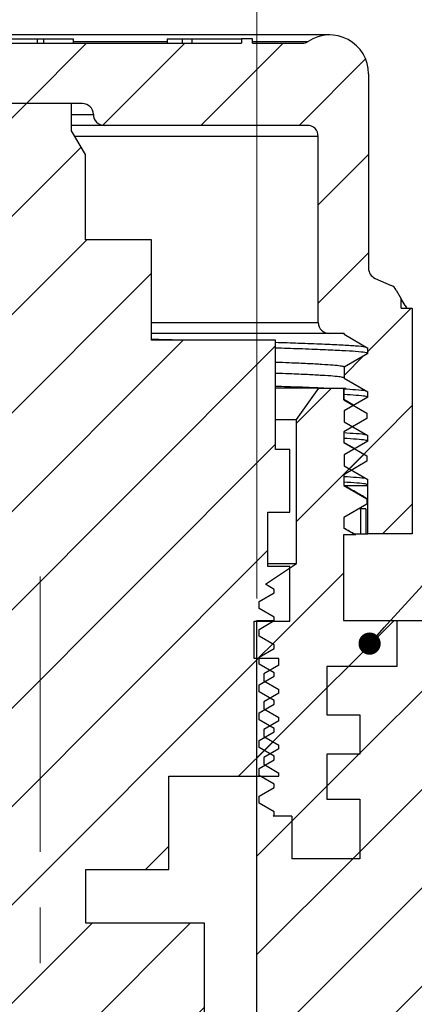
# Model space of a CAD drawing. Header units: millimetres. Extents: x 0 to 420, y 0 to 297.
# Tile 55 of 68: x 291 to 309, y 227 to 272. Entities that reach past the tile are written whole.
import ezdxf

# ---------------------------------------------------------------- set-up
doc = ezdxf.new("R2010")
doc.units = ezdxf.units.MM
doc.linetypes.add('CENTERX2', pattern=[20.32, 12.7, -2.54, 2.54, -2.54])
doc.styles.add('SLDTEXTSTYLE0', font='TXT', dxfattribs={"width": 0.75})
doc.dimstyles.new('SLDDIMSTYLE0', dxfattribs={"dimtxt": 3.5, "dimasz": 3.302, "dimexe": 0, "dimexo": 0.0625, "dimgap": 0.875, "dimtad": 1, "dimrnd": 1e-09, "dimzin": 12, "dimdsep": 46, "dimtxsty": 'SLDTEXTSTYLE0', "dimsah": 1, "dimcen": 0.09, "dimadec": 0, "dimazin": 3, "dimtfac": 1, "dimtmove": 0, "dimatfit": 0, "dimfxl": 0, "dimfrac": 2, "dimtolj": 1, "dimtzin": 12, "dimarcsym": 0})
doc.dimstyles.new('SLDDIMSTYLE1', dxfattribs={"dimtxt": 3.5, "dimasz": 3.302, "dimexe": 0, "dimexo": 0.0625, "dimgap": 0.875, "dimtad": 1, "dimrnd": 1e-09, "dimzin": 12, "dimdsep": 46, "dimtxsty": 'SLDTEXTSTYLE0', "dimsah": 1, "dimcen": 0.09, "dimadec": 0, "dimazin": 3, "dimtfac": 1, "dimtofl": 0, "dimtmove": 0, "dimatfit": 3, "dimfxl": 0, "dimfrac": 2, "dimtolj": 1, "dimtzin": 12, "dimarcsym": 0})
doc.dimstyles.new('SLDDIMSTYLE5', dxfattribs={"dimtxt": 0.18, "dimasz": 1.016, "dimexe": 0, "dimexo": 0.0625, "dimgap": 0, "dimtad": 0, "dimtih": 1, "dimtoh": 1, "dimdec": 0, "dimrnd": 1e-09, "dimzin": 0, "dimdsep": 46, "dimtxsty": 'Standard', "dimblk1": 'DOT', "dimblk2": 'DOT', "dimsah": 1, "dimcen": 0.09, "dimadec": 0, "dimazin": 0, "dimtfac": 1.016, "dimtdec": 0, "dimtofl": 0, "dimtmove": 0, "dimatfit": 3, "dimldrblk": 'DOT', "dimfxl": 0, "dimfrac": 2, "dimtolj": 1, "dimtzin": 0, "dimarcsym": 0})

# ---------------------------------------------------------------- blocks, each defined once
blk = doc.blocks.new('_D_34')
at = {"color": 7, "linetype": 'Continuous', "lineweight": 0}
for p, q in [((272.634, 245.45), (272.634, 282.673)), ((310.634, 245.45), (310.634, 282.673)), ((310.634, 281.673), (272.634, 281.673))]:
    blk.add_line(p, q, dxfattribs=at)
at = {"color": 7, "linetype": 'Continuous', "lineweight": 18}
for points in [[(272.634, 281.673), (275.936, 281.165), (275.936, 282.181)], [(310.634, 281.673), (307.332, 282.181), (307.332, 281.165)]]:
    blk.add_solid(points, dxfattribs=at)
at = {"color": 7, "linetype": 'Continuous', "lineweight": 18, "char_height": 3.5, "attachment_point": 1, "style": 'SLDTEXTSTYLE0'}
for s, insert in [('%%c', (285.479, 286.185)), ('38', (290.758, 286.239))]:
    blk.add_mtext(s, dxfattribs=dict(at, insert=insert))
blk = doc.blocks.new('_D_39')
at = {"color": 7, "linetype": 'Continuous', "lineweight": 0}
for p, q in [((316.353, 226.9), (316.353, 237.67)), ((300.384, 226.9), (317.353, 226.9)), ((316.353, 219.95), (316.353, 226.9)), ((300.934, 219.95), (317.353, 219.95)), ((316.353, 219.95), (316.353, 213.6))]:
    blk.add_line(p, q, dxfattribs=at)
at = {"color": 7, "linetype": 'Continuous', "lineweight": 18}
for points in [[(316.353, 226.9), (316.861, 230.202), (315.845, 230.202)], [(316.353, 219.95), (315.845, 216.648), (316.861, 216.648)]]:
    blk.add_solid(points, dxfattribs=at)
at = {"color": 7, "linetype": 'Continuous', "lineweight": 18, "insert": (311.841, 228.619), "char_height": 3.5, "attachment_point": 1, "rotation": 90, "style": 'SLDTEXTSTYLE0'}
blk.add_mtext('6,95', dxfattribs=at)
blk = doc.blocks.new('_D_40')
at = {"color": 7, "linetype": 'Continuous', "lineweight": 0}
for p, q in [((281.734, 245.95), (281.734, 276.539)), ((301.534, 245.95), (301.534, 276.539)), ((281.734, 275.539), (275.384, 275.539)), ((301.534, 275.539), (281.734, 275.539)), ((301.534, 275.539), (307.884, 275.539))]:
    blk.add_line(p, q, dxfattribs=at)
at = {"color": 7, "linetype": 'Continuous', "lineweight": 18}
for points in [[(281.734, 275.539), (278.432, 276.047), (278.432, 275.031)], [(301.534, 275.539), (304.836, 275.031), (304.836, 276.047)]]:
    blk.add_solid(points, dxfattribs=at)
at = {"color": 7, "linetype": 'Continuous', "lineweight": 18, "char_height": 3.5, "attachment_point": 1, "style": 'SLDTEXTSTYLE0'}
for s, insert in [('%%c', (281.126, 280.051)), ('19,80', (286.404, 280.104))]:
    blk.add_mtext(s, dxfattribs=dict(at, insert=insert))
blk = doc.blocks.new('_Dot')
at = {"color": 0, "linetype": 'ByBlock', "lineweight": -2}
blk.add_line((-0.5, 0), (-1, 0), dxfattribs=at)
at = {"color": 0, "linetype": 'ByBlock', "const_width": 0.5}
blk.add_lwpolyline([(-0.25, 0, 1), (0.25, 0, 1)], format="xyb", close=True, dxfattribs=at)

msp = doc.modelspace()

# ---------------------------------------------------------------- hatches: boundary and pattern name
at = {"linetype": 'Continuous', "lineweight": 18}
h = msp.add_hatch(dxfattribs=at)
h.set_pattern_fill('ANSI31', style=0)
edge = h.paths.add_edge_path(flags=0)
edge.add_line((308.63365, 259.19463), (308.1263, 259.19463))
edge.add_line((308.1263, 259.19463), (308.1263, 259.63497))
edge.add_line((308.1263, 259.63497), (307.90006, 260.02977))
edge.add_arc((307.46624, 259.78118), 0.5, 29.814163, 66.210876)
edge.add_line((307.66793, 260.2387), (306.93197, 260.56313))
edge.add_arc((307.13365, 261.02065), 0.5, 180, 246.210876, ccw=False)
edge.add_line((306.63365, 261.02065), (306.63365, 269.89895))
edge.add_arc((304.85929, 269.89895), 1.77436, 0, 123.539843)
edge.add_arc((303.60267, 271.79463), 0.5, 270, 303.539843, ccw=False)
edge.add_line((303.60267, 271.29463), (301.33365, 271.29463))
edge.add_line((301.33365, 271.29463), (301.33365, 271.49463))
edge.add_line((301.33365, 271.49463), (300.83365, 271.49463))
edge.add_line((300.83365, 271.49463), (300.83365, 271.29463))
edge.add_line((300.83365, 271.29463), (284.62371, 271.29463))
edge.add_line((284.62371, 271.29463), (284.62371, 271.49463))
edge.add_line((284.62371, 271.49463), (283.43355, 271.49463))
edge.add_line((283.43355, 271.49463), (283.43355, 271.29463))
edge.add_line((283.43355, 271.29463), (279.66464, 271.29463))
edge.add_arc((279.66464, 271.79463), 0.5, 236.460157, 270, ccw=False)
edge.add_arc((278.40801, 269.89895), 1.77436, 56.460157, 180)
edge.add_line((276.63365, 269.89895), (276.63365, 261.02065))
edge.add_arc((276.13365, 261.02065), 0.5, 293.789124, 360, ccw=False)
edge.add_line((276.33534, 260.56313), (275.59938, 260.2387))
edge.add_arc((275.80106, 259.78118), 0.5, 113.789124, 150.185837)
edge.add_line((275.36724, 260.02977), (275.14101, 259.63497))
edge.add_line((275.14101, 259.63497), (275.14101, 259.19463))
edge.add_line((275.14101, 259.19463), (274.63365, 259.19463))
edge.add_line((274.63365, 259.19463), (274.63365, 248.89463))
edge.add_line((274.63365, 248.89463), (276.65865, 248.89463))
edge.add_line((276.65865, 248.89463), (276.65865, 251.09463))
edge.add_line((276.65865, 251.09463), (277.74118, 251.09463))
edge.add_line((277.74118, 251.09463), (277.74118, 251.50834))
edge.add_line((277.74118, 251.50834), (276.65865, 252.13334))
edge.add_line((276.65865, 252.13334), (276.65865, 252.38334))
edge.add_line((276.65865, 252.38334), (277.74118, 253.00834))
edge.add_line((277.74118, 253.00834), (277.74118, 253.50834))
edge.add_line((277.74118, 253.50834), (276.65865, 254.13334))
edge.add_line((276.65865, 254.13334), (276.65865, 254.38334))
edge.add_line((276.65865, 254.38334), (277.74118, 255.00834))
edge.add_line((277.74118, 255.00834), (277.74118, 255.50834))
edge.add_line((277.74118, 255.50834), (276.65865, 256.13334))
edge.add_line((276.65865, 256.13334), (276.65865, 256.38334))
edge.add_line((276.65865, 256.38334), (277.74118, 257.00834))
edge.add_line((277.74118, 257.00834), (277.74118, 257.50834))
edge.add_line((277.74118, 257.50834), (276.8123, 258.04463))
edge.add_line((276.8123, 258.04463), (278.43365, 258.04463))
edge.add_arc((278.43365, 258.54463), 0.5, 270, 360)
edge.add_line((278.93365, 258.54463), (278.93365, 267.04463))
edge.add_arc((279.43365, 267.04463), 0.5, 90, 180, ccw=False)
edge.add_line((279.43365, 267.54463), (288.70865, 267.54463))
edge.add_arc((288.70865, 268.04463), 0.5, 270, 360)
edge.add_arc((289.70865, 268.04463), 0.5, 90, 180, ccw=False)
edge.add_line((289.70865, 268.54463), (293.55865, 268.54463))
edge.add_arc((293.55865, 268.04463), 0.5, 0, 90, ccw=False)
edge.add_arc((294.55865, 268.04463), 0.5, 180, 270)
edge.add_line((294.55865, 267.54463), (303.83365, 267.54463))
edge.add_arc((303.83365, 267.04463), 0.5, 0, 90, ccw=False)
edge.add_line((304.33365, 267.04463), (304.33365, 258.54463))
edge.add_arc((304.83365, 258.54463), 0.5, 180, 270)
edge.add_line((304.83365, 258.04463), (305.52612, 258.04463))
edge.add_line((305.52612, 258.04463), (305.52612, 258.00834))
edge.add_line((305.52612, 258.00834), (306.60865, 257.38334))
edge.add_line((306.60865, 257.38334), (306.60865, 257.13334))
edge.add_line((306.60865, 257.13334), (305.52612, 256.50834))
edge.add_line((305.52612, 256.50834), (305.52612, 256.00834))
edge.add_line((305.52612, 256.00834), (306.60865, 255.38334))
edge.add_line((306.60865, 255.38334), (306.60865, 255.13334))
edge.add_line((306.60865, 255.13334), (305.52612, 254.50834))
edge.add_line((305.52612, 254.50834), (305.52612, 254.00834))
edge.add_line((305.52612, 254.00834), (306.60865, 253.38334))
edge.add_line((306.60865, 253.38334), (306.60865, 253.13334))
edge.add_line((306.60865, 253.13334), (305.52612, 252.50834))
edge.add_line((305.52612, 252.50834), (305.52612, 252.00834))
edge.add_line((305.52612, 252.00834), (306.60865, 251.38334))
edge.add_line((306.60865, 251.38334), (306.60865, 251.13334))
edge.add_line((306.60865, 251.13334), (306.54161, 251.09463))
edge.add_line((306.54161, 251.09463), (306.60865, 251.09463))
edge.add_line((306.60865, 251.09463), (306.60865, 248.89463))
edge.add_line((306.60865, 248.89463), (308.63365, 248.89463))
edge.add_line((308.63365, 248.89463), (308.63365, 259.19463))
h = msp.add_hatch(dxfattribs=at)
h.set_pattern_fill('ANSI31', style=0)
h.paths.add_polyline_path([(301.84625, 240.91949), (301.84625, 241.23699), (302.53365, 241.63387), (302.53365, 241.79262), (301.84625, 242.18949), (301.84625, 242.50699), (302.53365, 242.90387), (302.53365, 243.21463), (301.40865, 243.21463), (301.40865, 244.91463), (303.03365, 244.91463), (303.03365, 247.41463), (302.03365, 247.41463), (302.03365, 249.89463), (303.03365, 249.89463), (303.03365, 252.74463), (302.38365, 252.74463), (302.38365, 257.74463), (296.71365, 257.74463), (296.71365, 262.32463), (293.69865, 262.32463), (293.69865, 266.2209), (293.05865, 267.29463), (293.05865, 268.54463), (290.20865, 268.54463), (290.20865, 267.29463), (289.56865, 266.2209), (289.56865, 262.32463), (286.55365, 262.32463), (286.55365, 257.74463), (280.88365, 257.74463), (280.88365, 252.74463), (280.23365, 252.74463), (280.23365, 249.89463), (281.23365, 249.89463), (281.23365, 247.41463), (280.23365, 247.41463), (280.23365, 244.91463), (281.85865, 244.91463), (281.85865, 243.21463), (280.73365, 243.21463), (280.73365, 242.26887), (281.42106, 241.87199), (281.42106, 241.55449), (280.73365, 241.15762), (280.73365, 240.99887), (281.42106, 240.60199), (281.42106, 240.28449), (280.73365, 239.88762), (280.73365, 239.72887), (281.42106, 239.33199), (281.42106, 239.01449), (280.73365, 238.61762), (280.73365, 238.45887), (281.42106, 238.06199), (281.42106, 237.83463), (285.75865, 237.83463), (285.75865, 233.58463), (289.55865, 233.58463), (289.55865, 231.13463), (284.13365, 231.13463), (284.13365, 226.83463), (286.21196, 226.83463), (289.55865, 224.02853), (291.63365, 223.30463), (293.70865, 224.02853), (297.05535, 226.83463), (299.13365, 226.83463), (299.13365, 231.13463), (293.70865, 231.13463), (293.70865, 233.58463), (297.50865, 233.58463), (297.50865, 237.83463), (302.53365, 237.83463), (302.53365, 237.98262), (301.84625, 238.37949), (301.84625, 238.69699), (302.53365, 239.09387), (302.53365, 239.25262), (301.84625, 239.64949), (301.84625, 239.96699), (302.53365, 240.36387), (302.53365, 240.52262)], flags=0)
h = msp.add_hatch(dxfattribs=at)
h.set_pattern_fill('ANSI31', style=0)
edge = h.paths.add_edge_path(flags=0)
edge.add_line((302.32106, 246.36668), (302.32106, 246.20793))
edge.add_line((302.32106, 246.20793), (301.63365, 245.81105))
edge.add_line((301.63365, 245.81105), (301.63365, 245.49355))
edge.add_line((301.63365, 245.49355), (302.32106, 245.09668))
edge.add_line((302.32106, 245.09668), (302.32106, 244.93793))
edge.add_line((302.32106, 244.93793), (301.63365, 244.54105))
edge.add_line((301.63365, 244.54105), (301.63365, 244.22355))
edge.add_line((301.63365, 244.22355), (302.32106, 243.82668))
edge.add_line((302.32106, 243.82668), (302.32106, 243.66793))
edge.add_line((302.32106, 243.66793), (301.63365, 243.27105))
edge.add_line((301.63365, 243.27105), (301.63365, 242.95355))
edge.add_line((301.63365, 242.95355), (302.32106, 242.55668))
edge.add_line((302.32106, 242.55668), (302.32106, 242.39793))
edge.add_line((302.32106, 242.39793), (301.63365, 242.00105))
edge.add_line((301.63365, 242.00105), (301.63365, 241.68355))
edge.add_line((301.63365, 241.68355), (302.32106, 241.28668))
edge.add_line((302.32106, 241.28668), (302.32106, 241.12793))
edge.add_line((302.32106, 241.12793), (301.63365, 240.73105))
edge.add_line((301.63365, 240.73105), (301.63365, 240.41355))
edge.add_line((301.63365, 240.41355), (302.32106, 240.01668))
edge.add_line((302.32106, 240.01668), (302.32106, 239.85793))
edge.add_line((302.32106, 239.85793), (301.63365, 239.46105))
edge.add_line((301.63365, 239.46105), (301.63365, 239.14355))
edge.add_line((301.63365, 239.14355), (302.32106, 238.74668))
edge.add_line((302.32106, 238.74668), (302.32106, 238.58793))
edge.add_line((302.32106, 238.58793), (301.63365, 238.19105))
edge.add_line((301.63365, 238.19105), (301.63365, 237.87355))
edge.add_line((301.63365, 237.87355), (302.32106, 237.47668))
edge.add_line((302.32106, 237.47668), (302.32106, 237.31793))
edge.add_line((302.32106, 237.31793), (301.63365, 236.92105))
edge.add_line((301.63365, 236.92105), (301.63365, 236.60355))
edge.add_line((301.63365, 236.60355), (302.32106, 236.20668))
edge.add_line((302.32106, 236.20668), (302.32106, 236.04793))
edge.add_line((302.32106, 236.04793), (302.27319, 236.02029))
edge.add_line((302.27319, 236.02029), (303.13365, 236.02029))
edge.add_line((303.13365, 236.02029), (303.13365, 234.07029))
edge.add_line((303.13365, 234.07029), (306.23365, 234.07029))
edge.add_line((306.23365, 234.07029), (306.23365, 236.79029))
edge.add_line((306.23365, 236.79029), (304.73365, 236.79029))
edge.add_line((304.73365, 236.79029), (304.73365, 238.84029))
edge.add_line((304.73365, 238.84029), (306.23365, 238.84029))
edge.add_line((306.23365, 238.84029), (306.23365, 240.64029))
edge.add_line((306.23365, 240.64029), (304.73365, 240.64029))
edge.add_line((304.73365, 240.64029), (304.73365, 242.85029))
edge.add_line((304.73365, 242.85029), (307.93365, 242.85029))
edge.add_line((307.93365, 242.85029), (307.93365, 244.95029))
edge.add_line((307.93365, 244.95029), (305.48365, 244.95029))
edge.add_line((305.48365, 244.95029), (305.48365, 248.85029))
edge.add_line((305.48365, 248.85029), (306.03483, 248.85029))
edge.add_line((306.03483, 248.85029), (305.5011, 249.15844))
edge.add_line((305.5011, 249.15844), (305.5011, 249.6469))
edge.add_line((305.5011, 249.6469), (306.55865, 250.25748))
edge.add_line((306.55865, 250.25748), (306.55865, 250.50171))
edge.add_line((306.55865, 250.50171), (305.5011, 251.11228))
edge.add_line((305.5011, 251.11228), (305.5011, 251.60074))
edge.add_line((305.5011, 251.60074), (306.55865, 252.21132))
edge.add_line((306.55865, 252.21132), (306.55865, 252.45555))
edge.add_line((306.55865, 252.45555), (305.5011, 253.06613))
edge.add_line((305.5011, 253.06613), (305.5011, 253.55459))
edge.add_line((305.5011, 253.55459), (306.55865, 254.16517))
edge.add_line((306.55865, 254.16517), (306.55865, 254.4094))
edge.add_line((306.55865, 254.4094), (305.5011, 255.01998))
edge.add_line((305.5011, 255.01998), (305.5011, 255.50844))
edge.add_line((305.5011, 255.50844), (305.57359, 255.55029))
edge.add_line((305.57359, 255.55029), (304.35865, 255.55029))
edge.add_line((304.35865, 255.55029), (303.34365, 254.12471))
edge.add_line((303.34365, 254.12471), (303.34365, 247.55029))
edge.add_line((303.34365, 247.55029), (301.9243, 246.59575))
edge.add_line((301.9243, 246.59575), (302.32106, 246.36668))
h = msp.add_hatch(dxfattribs=at)
h.set_pattern_fill('ANSI31', style=0)
edge = h.paths.add_edge_path(flags=0)
edge.add_line((302.32106, 244.95029), (301.53365, 244.95029))
edge.add_line((301.53365, 244.95029), (301.53365, 224.45029))
edge.add_line((301.53365, 224.45029), (299.38365, 224.45029))
edge.add_line((299.38365, 224.45029), (299.38365, 226.90029))
edge.add_line((299.38365, 226.90029), (297.13365, 226.90029))
edge.add_line((297.13365, 226.90029), (297.13365, 219.95029))
edge.add_line((297.13365, 219.95029), (299.93365, 219.95029))
edge.add_line((299.93365, 219.95029), (299.93365, 211.45029))
edge.add_line((299.93365, 211.45029), (301.30865, 211.45029))
edge.add_line((301.30865, 211.45029), (301.30865, 196.25029))
edge.add_arc((301.80865, 196.25029), 0.5, 180, 270)
edge.add_line((301.80865, 195.75029), (303.98373, 195.75029))
edge.add_line((303.98373, 195.75029), (303.98373, 195.45029))
edge.add_line((303.98373, 195.45029), (304.70043, 195.45029))
edge.add_line((304.70043, 195.45029), (304.70043, 195.75029))
edge.add_line((304.70043, 195.75029), (305.58365, 195.75029))
edge.add_line((305.58365, 195.75029), (306.08365, 196.25029))
edge.add_line((306.08365, 196.25029), (306.08365, 217.35029))
edge.add_line((306.08365, 217.35029), (310.63365, 223.15029))
edge.add_line((310.63365, 223.15029), (310.63365, 244.45029))
edge.add_arc((310.13365, 244.45029), 0.5, 0, 90)
edge.add_line((310.13365, 244.95029), (307.93365, 244.95029))
edge.add_line((307.93365, 244.95029), (307.93365, 242.85029))
edge.add_line((307.93365, 242.85029), (304.73365, 242.85029))
edge.add_line((304.73365, 242.85029), (304.73365, 240.64029))
edge.add_line((304.73365, 240.64029), (306.23365, 240.64029))
edge.add_line((306.23365, 240.64029), (306.23365, 238.84029))
edge.add_line((306.23365, 238.84029), (304.73365, 238.84029))
edge.add_line((304.73365, 238.84029), (304.73365, 236.79029))
edge.add_line((304.73365, 236.79029), (306.23365, 236.79029))
edge.add_line((306.23365, 236.79029), (306.23365, 234.07029))
edge.add_line((306.23365, 234.07029), (303.13365, 234.07029))
edge.add_line((303.13365, 234.07029), (303.13365, 236.02029))
edge.add_line((303.13365, 236.02029), (302.27319, 236.02029))
edge.add_line((302.27319, 236.02029), (302.32106, 236.04793))
edge.add_line((302.32106, 236.04793), (302.32106, 236.20668))
edge.add_line((302.32106, 236.20668), (301.63365, 236.60355))
edge.add_line((301.63365, 236.60355), (301.63365, 236.92105))
edge.add_line((301.63365, 236.92105), (302.32106, 237.31793))
edge.add_line((302.32106, 237.31793), (302.32106, 237.47668))
edge.add_line((302.32106, 237.47668), (301.63365, 237.87355))
edge.add_line((301.63365, 237.87355), (301.63365, 238.19105))
edge.add_line((301.63365, 238.19105), (302.32106, 238.58793))
edge.add_line((302.32106, 238.58793), (302.32106, 238.74668))
edge.add_line((302.32106, 238.74668), (301.63365, 239.14355))
edge.add_line((301.63365, 239.14355), (301.63365, 239.46105))
edge.add_line((301.63365, 239.46105), (302.32106, 239.85793))
edge.add_line((302.32106, 239.85793), (302.32106, 240.01668))
edge.add_line((302.32106, 240.01668), (301.63365, 240.41355))
edge.add_line((301.63365, 240.41355), (301.63365, 240.73105))
edge.add_line((301.63365, 240.73105), (302.32106, 241.12793))
edge.add_line((302.32106, 241.12793), (302.32106, 241.28668))
edge.add_line((302.32106, 241.28668), (301.63365, 241.68355))
edge.add_line((301.63365, 241.68355), (301.63365, 242.00105))
edge.add_line((301.63365, 242.00105), (302.32106, 242.39793))
edge.add_line((302.32106, 242.39793), (302.32106, 242.55668))
edge.add_line((302.32106, 242.55668), (301.63365, 242.95355))
edge.add_line((301.63365, 242.95355), (301.63365, 243.27105))
edge.add_line((301.63365, 243.27105), (302.32106, 243.66793))
edge.add_line((302.32106, 243.66793), (302.32106, 243.82668))
edge.add_line((302.32106, 243.82668), (301.63365, 244.22355))
edge.add_line((301.63365, 244.22355), (301.63365, 244.54105))
edge.add_line((301.63365, 244.54105), (302.32106, 244.93793))
edge.add_line((302.32106, 244.93793), (302.32106, 244.95029))

# ---------------------------------------------------------------- linework, layer by layer
at = {"color": 7, "linetype": 'Continuous', "lineweight": 25}
for p, q in [((304.85929, 271.67331), (278.40801, 271.67331)), ((290.13365, 271.49463), (291.48365, 271.49463)), ((291.48365, 271.49463), (291.48365, 271.29463)), ((291.48365, 271.49463), (291.78365, 271.49463)), ((291.78365, 271.49463), (291.78365, 271.29463)), ((291.78365, 271.49463), (293.13365, 271.49463)), ((293.13365, 271.49463), (293.13365, 271.29463)), ((297.43789, 271.49463), (297.43789, 271.29463)), ((297.43789, 271.49463), (298.11269, 271.49463)), ((298.11269, 271.49463), (298.11269, 271.29463)), ((298.11269, 271.49463), (298.56472, 271.49463)), ((298.56472, 271.49463), (298.56472, 271.29463)), ((298.56472, 271.49463), (300.83365, 271.49463)), ((300.83365, 271.49463), (300.83365, 271.29463)), ((301.33365, 271.49463), (300.83365, 271.49463)), ((301.33365, 271.29463), (301.33365, 271.49463)), ((284.62371, 271.29463), (300.83365, 271.29463)), ((301.33365, 271.29463), (303.60267, 271.29463)), ((306.63365, 269.89895), (306.63365, 261.02065)), ((293.55865, 268.54463), (289.70865, 268.54463)), ((293.05865, 268.54463), (290.20865, 268.54463)), ((293.05865, 267.29463), (293.05865, 268.54463)), ((294.55865, 267.54463), (293.05865, 267.54463)), ((303.83365, 267.54463), (294.55865, 267.54463)), ((293.69865, 266.2209), (293.05865, 267.29463)), ((304.33365, 258.54463), (304.33365, 267.04463)), ((293.69865, 262.32463), (293.69865, 266.2209)), ((296.71365, 262.32463), (293.69865, 262.32463)), ((296.71365, 257.74463), (296.71365, 262.32463)), ((306.93197, 260.56313), (307.66793, 260.2387)), ((307.90006, 260.02977), (308.1263, 259.63497)), ((308.1263, 259.19463), (308.1263, 259.63497)), ((308.29964, 259.3309), (308.1263, 259.63497)), ((308.29964, 259.3309), (308.33837, 259.27249)), ((308.1263, 259.19463), (308.63365, 259.19463)), ((308.39808, 259.19463), (308.33837, 259.27249)), ((308.63365, 259.19463), (308.63365, 248.89463)), ((304.83365, 258.04463), (296.71365, 258.04463)), ((305.52612, 258.04463), (304.83365, 258.04463)), ((305.52612, 258.00834), (305.51075, 258.02136)), ((305.52612, 258.04463), (305.52612, 258.00834)), ((305.52612, 258.00834), (306.60865, 257.38334)), ((302.38365, 257.74463), (296.71365, 257.74463)), ((302.38365, 252.74463), (302.38365, 257.74463)), ((306.60865, 257.13334), (305.52612, 256.50834)), ((306.60865, 257.13334), (306.60865, 257.38334)), ((305.52612, 256.50834), (305.52612, 256.00834)), ((305.52612, 256.00834), (306.60865, 255.38334)), ((304.35865, 255.55029), (302.38365, 255.55029)), ((303.34365, 254.12471), (304.35865, 255.55029)), ((304.35865, 255.55029), (305.57359, 255.55029)), ((305.57359, 255.55029), (305.5011, 255.50844)), ((305.5011, 255.02004), (305.5011, 255.5085)), ((305.5011, 255.50844), (305.5011, 255.01998)), ((306.60865, 255.13334), (306.60865, 255.38334)), ((305.94577, 254.76927), (305.5011, 255.02619)), ((305.5011, 255.01998), (306.55865, 254.4094)), ((306.60865, 255.13334), (305.52612, 254.50834)), ((305.52612, 254.50834), (305.52612, 254.00834)), ((306.55865, 254.4094), (306.55865, 254.16517)), ((302.38365, 254.12471), (303.34365, 254.12471)), ((303.34365, 247.55029), (303.34365, 254.12471)), ((306.55865, 254.16517), (305.5011, 253.55459)), ((305.52612, 254.00834), (306.60865, 253.38334)), ((305.5011, 253.55459), (305.5011, 253.06613)), ((305.98577, 252.79232), (305.5011, 253.07235)), ((305.5011, 253.06613), (306.55865, 252.45555)), ((306.60865, 253.13334), (305.52612, 252.50834)), ((306.60865, 253.13334), (306.60865, 253.38334)), ((303.03365, 252.74463), (302.38365, 252.74463)), ((303.03365, 249.89463), (303.03365, 252.74463)), ((306.55865, 252.21132), (305.5011, 251.60074)), ((305.52612, 252.50834), (305.52612, 252.00834)), ((306.55865, 252.45555), (306.55865, 252.21132)), ((305.52612, 252.00834), (306.60865, 251.38334)), ((305.5011, 251.60074), (305.5011, 251.11228)), ((306.60865, 251.13334), (306.60865, 251.38334)), ((305.5011, 251.11228), (306.55865, 250.50171)), ((306.60865, 251.13334), (306.54161, 251.09463)), ((306.60865, 251.09463), (306.54161, 251.09463)), ((306.60865, 248.89463), (306.60865, 251.09463)), ((306.5233, 250.51337), (306.55865, 250.50171)), ((306.55865, 250.50171), (306.55865, 250.25748)), ((302.03365, 249.89463), (303.03365, 249.89463)), ((302.03365, 247.41463), (302.03365, 249.89463)), ((306.55865, 250.25748), (305.5011, 249.6469)), ((306.50897, 250.04463), (306.2162, 250.04463)), ((306.27179, 250.04463), (306.27179, 248.89463)), ((306.50897, 250.04463), (306.50897, 248.89463)), ((305.5011, 249.6469), (305.5011, 249.15844)), ((305.5011, 249.15844), (306.03483, 248.85029)), ((305.48365, 248.85029), (305.48365, 244.95029)), ((306.03483, 248.85029), (305.48365, 248.85029)), ((305.96845, 248.89463), (306.27179, 248.89463)), ((306.27179, 248.89463), (306.50897, 248.89463)), ((306.50897, 248.89463), (306.60865, 248.89463)), ((308.63365, 248.89463), (306.60865, 248.89463)), ((301.9243, 246.59575), (303.34365, 247.55029)), ((302.03365, 247.55029), (303.34365, 247.55029)), ((303.03365, 247.41463), (302.03365, 247.41463)), ((303.03365, 244.91463), (303.03365, 247.41463)), ((302.32106, 246.36668), (301.9243, 246.59575)), ((302.32106, 246.20793), (302.32106, 246.36668)), ((301.63365, 245.81105), (302.32106, 246.20793)), ((301.63365, 245.49355), (301.63365, 245.81105)), ((302.32106, 245.09668), (301.63365, 245.49355)), ((301.53365, 224.45029), (301.53365, 244.95029)), ((301.53365, 244.95029), (302.32106, 244.95029)), ((302.32106, 244.93793), (302.32106, 245.09668)), ((302.32106, 244.93793), (302.32106, 244.95029)), ((305.48365, 244.95029), (307.93365, 244.95029)), ((307.93365, 244.95029), (307.93365, 242.85029)), ((307.93365, 244.95029), (310.13365, 244.95029)), ((301.40865, 244.91463), (303.03365, 244.91463)), ((301.40865, 243.21463), (301.40865, 244.91463)), ((301.63365, 244.54105), (302.32106, 244.93793)), ((301.63365, 244.54105), (302.32106, 244.93793)), ((301.63365, 244.22355), (301.63365, 244.54105)), ((302.32106, 243.82668), (301.63365, 244.22355)), ((302.32106, 243.82668), (301.63365, 244.22355)), ((301.63365, 243.27105), (302.32106, 243.66793)), ((301.63365, 243.27105), (302.32106, 243.66793)), ((302.32106, 243.66793), (302.32106, 243.82668)), ((302.32106, 243.66793), (302.32106, 243.82668)), ((302.53365, 243.21463), (301.40865, 243.21463)), ((301.63365, 242.95355), (301.63365, 243.27105)), ((302.53365, 242.90387), (302.53365, 243.21463)), ((302.32106, 242.55668), (301.63365, 242.95355)), ((302.32106, 242.55668), (301.63365, 242.95355)), ((302.53365, 242.90387), (301.84625, 242.50699)), ((307.93365, 242.85029), (304.73365, 242.85029)), ((304.73365, 242.85029), (304.73365, 240.64029)), ((301.63365, 242.00105), (302.32106, 242.39793)), ((301.63365, 242.00105), (302.32106, 242.39793)), ((301.84625, 242.50699), (301.84625, 242.18949)), ((302.32106, 242.39793), (302.32106, 242.55668)), ((302.32106, 242.39793), (302.32106, 242.55668)), ((301.63365, 241.68355), (301.63365, 242.00105)), ((301.84625, 242.18949), (302.53365, 241.79262)), ((302.32106, 241.28668), (301.63365, 241.68355)), ((302.32106, 241.28668), (301.63365, 241.68355)), ((302.53365, 241.63387), (301.84625, 241.23699)), ((302.53365, 241.63387), (302.53365, 241.79262)), ((301.63365, 240.73105), (302.32106, 241.12793)), ((301.63365, 240.73105), (302.32106, 241.12793)), ((301.84625, 241.23699), (301.84625, 240.91949)), ((301.84625, 240.91949), (302.53365, 240.52262)), ((302.32106, 241.12793), (302.32106, 241.28668)), ((302.32106, 241.12793), (302.32106, 241.28668)), ((301.63365, 240.41355), (301.63365, 240.73105)), ((302.53365, 240.36387), (302.53365, 240.52262)), ((304.73365, 240.64029), (306.23365, 240.64029)), ((306.23365, 240.64029), (306.23365, 238.84029)), ((302.32106, 240.01668), (301.63365, 240.41355)), ((302.32106, 240.01668), (301.63365, 240.41355)), ((302.53365, 240.36387), (301.84625, 239.96699)), ((302.32106, 239.85793), (302.32106, 240.01668)), ((302.32106, 239.85793), (302.32106, 240.01668)), ((301.63365, 239.46105), (302.32106, 239.85793)), ((301.63365, 239.46105), (302.32106, 239.85793)), ((301.84625, 239.96699), (301.84625, 239.64949)), ((301.84625, 239.64949), (302.53365, 239.25262)), ((301.63365, 239.14355), (301.63365, 239.46105)), ((302.32106, 238.74668), (301.63365, 239.14355)), ((302.32106, 238.74668), (301.63365, 239.14355)), ((302.53365, 239.09387), (302.53365, 239.25262)), ((302.53365, 239.09387), (301.84625, 238.69699)), ((301.84625, 238.69699), (301.84625, 238.37949)), ((302.32106, 238.58793), (302.32106, 238.74668)), ((302.32106, 238.58793), (302.32106, 238.74668)), ((306.23365, 238.84029), (304.73365, 238.84029)), ((304.73365, 238.84029), (304.73365, 236.79029)), ((301.63365, 238.19105), (302.32106, 238.58793)), ((301.63365, 238.19105), (302.32106, 238.58793)), ((301.84625, 238.37949), (302.53365, 237.98262)), ((297.50865, 237.83463), (302.53365, 237.83463)), ((297.50865, 233.58463), (297.50865, 237.83463)), ((301.63365, 237.87355), (301.63365, 238.19105)), ((302.32106, 237.47668), (301.63365, 237.87355)), ((302.32106, 237.47668), (301.63365, 237.87355)), ((302.53365, 237.83463), (302.53365, 237.98262)), ((301.63365, 236.92105), (302.32106, 237.31793)), ((301.63365, 236.92105), (302.32106, 237.31793)), ((302.32106, 237.31793), (302.32106, 237.47668)), ((302.32106, 237.31793), (302.32106, 237.47668)), ((301.63365, 236.60355), (301.63365, 236.92105)), ((302.32106, 236.20668), (301.63365, 236.60355)), ((302.32106, 236.20668), (301.63365, 236.60355)), ((304.73365, 236.79029), (306.23365, 236.79029)), ((306.23365, 236.79029), (306.23365, 234.07029)), ((302.27319, 236.02029), (302.32106, 236.04793)), ((302.27319, 236.02029), (302.32106, 236.04793)), ((303.13365, 236.02029), (302.27319, 236.02029)), ((302.32106, 236.04793), (302.32106, 236.20668)), ((302.32106, 236.04793), (302.32106, 236.20668)), ((303.13365, 236.02029), (303.13365, 234.07029)), ((306.23365, 234.07029), (303.13365, 234.07029)), ((293.70865, 233.58463), (297.50865, 233.58463)), ((293.70865, 231.13463), (293.70865, 233.58463)), ((299.13365, 231.13463), (293.70865, 231.13463)), ((299.13365, 226.83463), (299.13365, 231.13463))]:
    msp.add_line(p, q, dxfattribs=at)
at = {"color": 8, "linetype": 'Continuous', "lineweight": 25}
for p, q in [((293.13365, 271.37788), (297.43789, 271.37788)), ((301.33365, 271.37788), (303.87893, 271.37788)), ((293.05865, 268.04463), (294.05865, 268.04463)), ((304.33365, 267.04463), (293.20767, 267.04463)), ((296.71365, 258.54463), (304.33365, 258.54463))]:
    msp.add_line(p, q, dxfattribs=at)
at = {"color": 7, "linetype": 'CENTERX2', "lineweight": 18}
msp.add_line((291.63365, 193.75029), (291.63365, 246.95029), dxfattribs=at)
at = {"color": 7, "linetype": 'Continuous', "lineweight": 25}
for centre, radius, start, end in [((304.85929, 269.89895), 1.77436, 0, 123.539843), ((303.60267, 271.79463), 0.5, 270, 303.539843), ((293.55865, 268.04463), 0.5, 0, 90), ((294.55865, 268.04463), 0.5, 180, 270), ((303.83365, 267.04463), 0.5, 0, 90), ((307.13365, 261.02065), 0.5, 180, 246.210876), ((307.46624, 259.78118), 0.5, 29.814163, 66.210876), ((304.83365, 258.54463), 0.5, 180, 270)]:
    msp.add_arc(centre, radius, start, end, dxfattribs=at)
for points, knots in [([(297.92844, 257.74463), (297.74834, 257.74894), (297.36003, 257.75824), (296.93927, 257.76774), (296.71365, 257.77283)], [0, 0, 0, 0, 0.46377873, 1, 1, 1, 1]), ([(306.49369, 257.41868), (306.48451, 257.42205), (306.43431, 257.44046), (306.07053, 257.47218), (305.42427, 257.51252), (304.54326, 257.55331), (303.53812, 257.59236), (302.74007, 257.61746), (302.38365, 257.62867)], [0, 0, 0, 0, 0.04742728, 0.25912626, 0.4514772, 0.64585353, 0.84183687, 1, 1, 1, 1]), ([(306.60865, 257.13334), (306.58111, 257.14826), (306.52621, 257.17799), (306.0964, 257.22097), (305.44909, 257.26107), (304.58014, 257.3018), (303.56655, 257.34136), (302.75531, 257.367), (302.38365, 257.37874)], [0, 0, 0, 0, 0.179813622, 0.35835313, 0.523305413, 0.689906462, 0.857935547, 1, 1, 1, 1]), ([(305.52612, 256.50834), (305.52255, 256.51376), (305.51095, 256.53138), (305.36958, 256.56106), (305.03149, 256.59685), (304.52725, 256.63115), (303.8566, 256.6665), (303.1439, 256.69848), (302.59805, 256.71853), (302.38365, 256.7264)], [0, 0, 0, 0, 0.0735411, 0.23875889, 0.40278566, 0.56494127, 0.72836393, 0.89330915, 1, 1, 1, 1]), ([(305.52612, 256.00834), (305.52255, 256.01376), (305.51095, 256.03138), (305.36958, 256.06106), (305.03149, 256.09685), (304.52725, 256.13115), (303.8566, 256.1665), (303.1439, 256.19848), (302.59805, 256.21853), (302.38365, 256.2264)], [0, 0, 0, 0, 0.0735418, 0.23875959, 0.40278636, 0.56494197, 0.72836464, 0.89330988, 1, 1, 1, 1]), ([(304.58265, 255.55029), (304.57199, 255.55079), (304.2726, 255.56495), (303.55492, 255.59141), (302.75166, 255.61701), (302.38365, 255.62874)], [0, 0, 0, 0, 0.01962779, 0.55085817, 1, 1, 1, 1]), ([(306.49049, 255.42028), (306.48325, 255.42286), (306.43454, 255.44024), (306.12126, 255.46901), (305.6914, 255.49441), (305.5011, 255.50565)], [0, 0, 0, 0, 0.08861039, 0.59654304, 1, 1, 1, 1]), ([(306.60865, 255.13334), (306.58085, 255.14801), (306.52544, 255.17724), (306.13768, 255.21836), (305.70126, 255.24405), (305.5011, 255.25584)], [0, 0, 0, 0, 0.35278597, 0.70317017, 1, 1, 1, 1]), ([(306.4925, 253.42028), (306.48603, 253.42261), (306.43909, 253.43949), (306.1285, 253.46834), (305.69837, 253.49405), (305.5011, 253.50584)], [0, 0, 0, 0, 0.07969152, 0.57792197, 1, 1, 1, 1]), ([(306.60865, 253.13334), (306.5819, 253.14775), (306.52855, 253.17648), (306.1455, 253.2177), (305.70843, 253.24371), (305.5011, 253.25605)], [0, 0, 0, 0, 0.34601508, 0.68976877, 1, 1, 1, 1]), ([(306.49451, 251.42029), (306.48879, 251.42236), (306.4436, 251.43873), (306.13562, 251.46769), (305.70526, 251.49371), (305.5011, 251.50605)], [0, 0, 0, 0, 0.07079162, 0.55921095, 1, 1, 1, 1]), ([(306.60865, 251.13334), (306.58292, 251.1475), (306.5316, 251.17572), (306.15324, 251.21705), (305.71554, 251.24339), (305.5011, 251.2563)], [0, 0, 0, 0, 0.33919413, 0.67626208, 1, 1, 1, 1]), ([(306.54843, 250.51339), (306.37204, 250.6153), (306.02293, 250.817), (305.67382, 251.01871), (305.5011, 251.1185)], [0, 0, 0, 0, 0.50525488, 1, 1, 1, 1]), ([(306.54161, 251.09463), (306.52714, 251.09463), (306.48293, 251.09463), (306.26378, 251.09463), (305.92756, 251.09463), (305.60814, 251.09463), (305.5011, 251.09463)], [0, 0, 0, 0, 0.16243571, 0.49628649, 0.83119539, 1, 1, 1, 1]), ([(306.03302, 248.85733), (306.02843, 248.85997), (305.85112, 248.96241), (305.67382, 249.06486), (305.5011, 249.16465)], [0, 0, 0, 0, 0.02586322, 1, 1, 1, 1])]:
    msp.add_open_spline(points, degree=3, knots=knots, dxfattribs=at)

# ---------------------------------------------------------------- dimensions: what is measured, and where the dimension line sits
at = {"color": 7, "linetype": 'Continuous', "lineweight": 18}
for base, p1, p2, dimstyle, picture, middle in [((272.63365, 281.67331), (310.63365, 244.45029), (272.63365, 244.45029), 'SLDDIMSTYLE1', '_D_34', (290.70442, 281.67331)), ((281.73365, 275.53887), (301.53365, 244.95029), (281.73365, 244.95029), 'SLDDIMSTYLE0', '_D_40', (289.58388, 275.53887))]:
    dim = msp.add_linear_dim(base=base, p1=p1, p2=p2, text='%%c<>', dimstyle=dimstyle, dxfattribs=at)
    dim.commit()
    dim.dimension.update_dxf_attribs({"geometry": picture, "text_midpoint": middle, "dimtype": 160})
dim = msp.add_linear_dim(base=(316.35273, 226.90029), p1=(299.93365, 219.95029), p2=(299.38365, 226.90029), angle=90, dimstyle='SLDDIMSTYLE0', dxfattribs=at)
dim.commit()
dim.dimension.update_dxf_attribs({"geometry": '_D_39', "text_midpoint": (316.35273, 233.14478), "dimtype": 160})

# ---------------------------------------------------------------- leaders
at = {"color": 7, "linetype": 'Continuous', "lineweight": 0}
msp.add_leader([(306.6822, 243.88969), (318.64894, 257.02446)], dimstyle='SLDDIMSTYLE5', dxfattribs=at)

doc.saveas('drawing.dxf')
